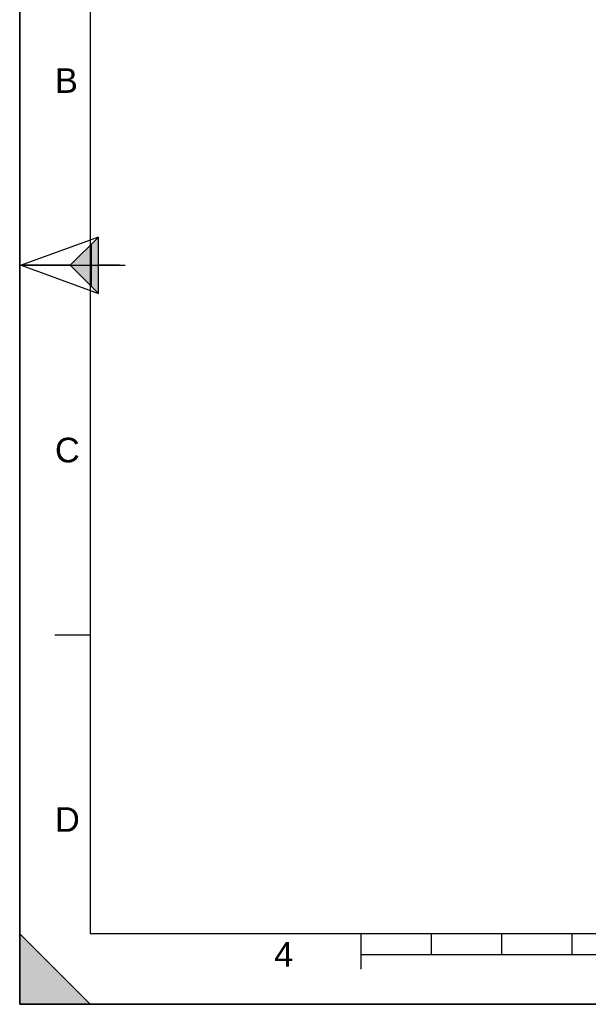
# Model space of a CAD drawing. Header units: millimetres. Extents: x 0 to 297, y 0 to 210.
# Tile 1 of 27: x 0 to 81, y 0 to 140. Entities that reach past the tile are written whole.
import ezdxf

# ---------------------------------------------------------------- set-up
doc = ezdxf.new("R2010")
doc.units = ezdxf.units.MM
doc.header["$LTSCALE"] = 16.335
doc.layers.get('0').update_dxf_attribs({"linetype": 'CONTINUOUS'})
doc.styles.add('TEXTSTYLE_2', font='arial.ttf')

# ---------------------------------------------------------------- blocks, each defined once
blk = doc.blocks.new('MARGEA4_BL0', base_point=(148.51, 105.01))
at = {"color": 7, "linetype": 'Continuous'}
for p, q in [((0.01, 0.01), (0.01, 210.01)), ((0.01, 0.01), (0.01, 210.01)), ((0.01, 210.01), (0.01, 0.01)), ((10.01, 200.01), (10.01, 10.01)), ((0.01, 105.01), (15.01, 105.01)), ((5.01, 52.51), (10.01, 52.51)), ((0.01, 10.01), (10.01, 0.01)), ((0.01, 0.01), (0.01, 10.01)), ((0.01, 10.01), (10.01, 0.01)), ((287.01, 10.01), (10.01, 10.01)), ((48.51, 5.01), (48.51, 10.01)), ((58.51, 7.01), (58.51, 10.01)), ((68.51, 7.01), (68.51, 10.01)), ((78.51, 7.01), (78.51, 10.01)), ((248.51, 7.01), (48.51, 7.01)), ((297.01, 0.01), (0.01, 0.01)), ((10.01, 0.01), (0.01, 0.01)), ((297.01, 0.01), (0.01, 0.01))]:
    blk.add_line(p, q, dxfattribs=at)
blk.add_solid([(0.01, 10.01), (10.01, 0.01), (0.01, 0.01)], dxfattribs=at)
at = {"color": 5, "linetype": 'Continuous', "style": 'TEXTSTYLE_2', "oblique": 0}
for s, p in [('B', (5.01, 129.51)), ('C', (5.01, 77.01)), ('D', (5.01, 24.51)), ('4', (36.17, 5.35))]:
    blk.add_text(s, height=3.5, dxfattribs=at).set_placement(p)
blk = doc.blocks.new('REPERE_ORIENTATION_BL2', base_point=(7.19, 105.02))
at = {"color": 7, "linetype": 'Continuous'}
for p, q in [((11.19, 109.02), (0.19, 105.02)), ((7.19, 105.02), (11.19, 109.02)), ((10.19, 102.02), (10.19, 108.02)), ((11.19, 101.02), (11.19, 109.02)), ((0.19, 105.02), (11.19, 101.02)), ((7.19, 105.02), (0.19, 105.02)), ((7.19, 105.02), (11.19, 101.02)), ((14.19, 105.02), (11.19, 105.02))]:
    blk.add_line(p, q, dxfattribs=at)
blk.add_solid([(11.19, 109.02), (7.19, 105.02), (11.19, 101.02)], dxfattribs=at)

msp = doc.modelspace()

# ---------------------------------------------------------------- linework, layer by layer
at = {"color": 7, "linetype": 'Continuous'}
for q in [(0, 210), (297, 0)]:
    msp.add_line((0, 0), q, dxfattribs=at)

# ---------------------------------------------------------------- block references
at = {"color": 2, "linetype": 'Continuous'}
for name, p in [('MARGEA4_BL0', (148.51, 105.01)), ('REPERE_ORIENTATION_BL2', (7.19, 105.02))]:
    msp.add_blockref(name, p, dxfattribs=at)

doc.saveas('drawing.dxf')
